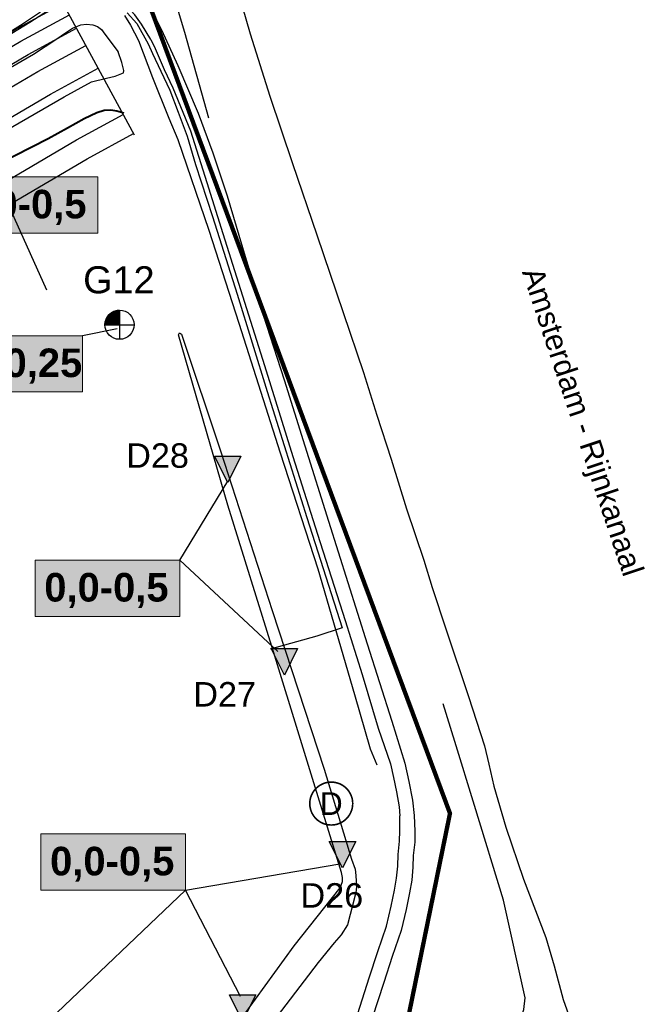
# Model space of a CAD drawing. Extents: x 158343 to 162498, y 431347 to 434500.
# Tile 102 of 248: x 159767 to 159912, y 433690 to 433918. Entities that reach past the tile are written whole.
import ezdxf
from ezdxf.enums import TextEntityAlignment as Align

# ---------------------------------------------------------------- set-up
doc = ezdxf.new("R2010")
doc.units = 0
doc.header["$LTSCALE"] = 10
doc.header["$MEASUREMENT"] = 0
doc.layers.add('000_onzichtbaar', color=8, linetype='CONTINUOUS', plot=False)
doc.layers.add('MEET', color=6, linetype='CONTINUOUS', plot=False)
for name, color, linetype in [('1.1-ALGEMEEN_VERKLARING', 7, 'CONTINUOUS'), ('1.1-ALGEMEEN_VERKLARING-TEKST', 7, 'CONTINUOUS'), ('33_trappen en balustraden', 252, 'CONTINUOUS'), ('47_binneninrichting', 8, 'CONTINUOUS'), ('bestaande dijk', 8, 'CONTINUOUS'), ('BORING-MWH-NEW', 7, 'CONTINUOUS'), ('KLASSE-A-WONEN', 50, 'CONTINUOUS'), ('KLASSE-B-INDUSTRIE', 40, 'CONTINUOUS'), ('KWALITEIT-DIEPTE', 7, 'CONTINUOUS'), ('nieuw006m', 8, 'CONTINUOUS'), ('nieuw007m', 8, 'CONTINUOUS'), ('nieuw008m', 8, 'CONTINUOUS'), ('nieuw009m', 8, 'CONTINUOUS'), ('nieuw010m', 8, 'CONTINUOUS'), ('nieuw011m', 8, 'CONTINUOUS'), ('nieuw012m', 8, 'CONTINUOUS'), ('WB-STEEKMONSTER', 7, 'CONTINUOUS')]:
    doc.layers.add(name, color=color, linetype=linetype)
doc.layers.add('Z07', color=7, linetype='CONTINUOUS', lineweight=5)
doc.styles.add('STANDAARD', font='arial.ttf')
doc.styles.add('Style-STANDARD', font='arial.ttf')
doc.styles.add('STYLE3', font='arialbd.ttf')
doc.styles.add('TXT_Copier', font='arial.ttf')

# ---------------------------------------------------------------- blocks, each defined once
blk = doc.blocks.new('BO-1M')
at = {"layer": 'BORING-MWH-NEW'}
for p, q in [((-0.979, 0.914), (0.004, 0.914)), ((-0.977, -0.005), (-0.977, 0.915)), ((-0.968, 0.926), (0.004, 0.926)), ((-0.965, -0.005), (-0.965, 0.929)), ((-0.956, 0.938), (0.004, 0.938)), ((-0.953, -0.005), (-0.953, 0.941)), ((-0.944, 0.95), (0.004, 0.95)), ((-0.941, -0.005), (-0.941, 0.954)), ((-0.932, 0.962), (0.004, 0.962)), ((-0.929, -0.005), (-0.929, 0.966)), ((-0.919, 0.975), (0.004, 0.975)), ((-0.916, -0.005), (-0.916, 0.977)), ((-0.906, 0.987), (0.004, 0.987)), ((-0.904, -0.005), (-0.904, 0.989)), ((-0.893, 0.999), (0.004, 0.999)), ((-0.892, -0.005), (-0.892, 1)), ((-0.88, 1.011), (0.004, 1.011)), ((-0.88, -0.005), (-0.88, 1.011)), ((-0.868, -0.005), (-0.868, 1.022)), ((-0.866, 1.023), (0.004, 1.023)), ((-0.855, -0.005), (-0.855, 1.032)), ((-0.851, 1.036), (0.004, 1.036)), ((-0.843, -0.005), (-0.843, 1.042)), ((-0.836, 1.048), (0.004, 1.048)), ((-0.831, -0.005), (-0.831, 1.052)), ((-0.821, 1.06), (0.004, 1.06)), ((-0.819, -0.005), (-0.819, 1.062)), ((-0.807, -0.005), (-0.807, 1.071)), ((-0.805, 1.072), (0.004, 1.072)), ((-0.794, -0.005), (-0.794, 1.08)), ((-0.789, 1.084), (0.004, 1.084)), ((-0.782, -0.005), (-0.782, 1.089)), ((-0.772, 1.096), (0.004, 1.096)), ((-0.77, -0.005), (-0.77, 1.098)), ((-0.758, -0.005), (-0.758, 1.107)), ((-0.755, 1.109), (0.004, 1.109)), ((-0.746, -0.005), (-0.746, 1.115)), ((-0.737, 1.121), (0.004, 1.121)), ((-0.733, -0.005), (-0.733, 1.123)), ((-0.721, -0.005), (-0.721, 1.131)), ((-0.719, 1.133), (0.004, 1.133)), ((-0.709, -0.005), (-0.709, 1.139)), ((-0.699, 1.145), (0.004, 1.145)), ((-0.697, -0.005), (-0.697, 1.147)), ((-0.685, -0.005), (-0.685, 1.154)), ((-0.679, 1.157), (0.004, 1.157)), ((-0.672, -0.005), (-0.672, 1.162)), ((-0.66, -0.005), (-0.66, 1.169)), ((-0.659, 1.17), (0.004, 1.17)), ((-0.648, -0.005), (-0.648, 1.176)), ((-0.637, 1.182), (0.004, 1.182)), ((-0.636, -0.005), (-0.636, 1.182)), ((-0.624, -0.005), (-0.624, 1.189)), ((-0.614, 1.194), (0.004, 1.194)), ((-0.611, -0.005), (-0.611, 1.195)), ((-0.599, -0.005), (-0.599, 1.202)), ((-0.59, 1.206), (0.004, 1.206)), ((-0.587, -0.005), (-0.587, 1.208)), ((-0.575, -0.005), (-0.575, 1.214)), ((-0.565, 1.218), (0.004, 1.218)), ((-0.563, -0.005), (-0.563, 1.22)), ((-0.55, -0.005), (-0.55, 1.225)), ((-0.539, 1.231), (0.004, 1.231)), ((-0.538, -0.005), (-0.538, 1.231)), ((-0.526, -0.005), (-0.526, 1.236)), ((-0.514, -0.005), (-0.514, 1.241)), ((-0.511, 1.243), (0.004, 1.243)), ((-0.502, -0.005), (-0.502, 1.247)), ((-0.489, -0.005), (-0.489, 1.251)), ((-0.48, 1.255), (0.004, 1.255)), ((-0.477, -0.005), (-0.477, 1.256)), ((-0.465, -0.005), (-0.465, 1.261)), ((-0.453, -0.005), (-0.453, 1.266)), ((-0.448, 1.267), (0.004, 1.267)), ((-0.441, -0.005), (-0.441, 1.27)), ((-0.428, -0.005), (-0.428, 1.274)), ((-0.416, -0.005), (-0.416, 1.278)), ((-0.413, 1.279), (0.004, 1.279)), ((-0.404, -0.005), (-0.404, 1.282)), ((-0.392, -0.005), (-0.392, 1.286)), ((-0.38, -0.005), (-0.38, 1.29)), ((-0.374, 1.292), (0.004, 1.292)), ((-0.368, -0.005), (-0.368, 1.294)), ((-0.355, -0.005), (-0.355, 1.297)), ((-0.343, -0.005), (-0.343, 1.3)), ((-0.331, 1.304), (0.004, 1.304)), ((-0.331, -0.005), (-0.331, 1.304)), ((-0.319, -0.005), (-0.319, 1.307)), ((-0.307, -0.005), (-0.307, 1.31)), ((-0.294, -0.005), (-0.294, 1.313)), ((-0.282, -0.005), (-0.282, 1.316)), ((-0.28, 1.316), (0.004, 1.316)), ((-0.27, -0.005), (-0.27, 1.318)), ((-0.258, -0.005), (-0.258, 1.321)), ((-0.246, -0.005), (-0.246, 1.323)), ((-0.233, -0.005), (-0.233, 1.325)), ((-0.221, -0.005), (-0.221, 1.328)), ((-0.218, 1.328), (0.004, 1.328)), ((-0.209, -0.005), (-0.209, 1.33)), ((-0.197, -0.005), (-0.197, 1.332)), ((-0.185, -0.005), (-0.185, 1.333)), ((-0.172, -0.005), (-0.172, 1.335)), ((-0.16, -0.005), (-0.16, 1.337)), ((-0.148, -0.005), (-0.148, 1.338)), ((-0.136, -0.005), (-0.136, 1.34)), ((-0.129, 1.34), (0.004, 1.34)), ((-0.124, -0.005), (-0.124, 1.341)), ((-0.111, -0.005), (-0.111, 1.342)), ((-0.099, -0.005), (-0.099, 1.343)), ((-0.087, -0.005), (-0.087, 1.344)), ((-0.075, -0.005), (-0.075, 1.345)), ((-0.063, -0.005), (-0.063, 1.346)), ((-0.05, -0.005), (-0.05, 1.346)), ((-0.038, -0.005), (-0.038, 1.347)), ((-0.026, -0.005), (-0.026, 1.347)), ((-0.014, -0.005), (-0.014, 1.347)), ((-0.002, -0.005), (-0.002, 1.347)), ((0.004, 1.347), (0.004, -1.336)), ((0.004, 1.342), (0.004, -1.352)), ((-1.333, 0.023), (0.004, 0.023)), ((-1.333, 0.011), (0.004, 0.011)), ((-1.332, 0.06), (0.004, 0.06)), ((-1.332, 0.048), (0.004, 0.048)), ((-1.332, 0.035), (0.004, 0.035)), ((-1.331, -0.005), (-1.331, 0.074)), ((-1.331, 0.072), (0.004, 0.072)), ((-1.33, 0.096), (0.004, 0.096)), ((-1.33, 0.084), (0.004, 0.084)), ((-1.329, 0.109), (0.004, 0.109)), ((-1.328, 0.121), (0.004, 0.121)), ((-1.327, 0.133), (0.004, 0.133)), ((-1.325, 0.145), (0.004, 0.145)), ((-1.324, 0.157), (0.004, 0.157)), ((-1.323, 0.17), (0.004, 0.17)), ((-1.321, 0.182), (0.004, 0.182)), ((-1.319, -0.005), (-1.319, 0.199)), ((-1.319, 0.194), (0.004, 0.194)), ((-1.318, 0.206), (0.004, 0.206)), ((-1.316, 0.218), (0.004, 0.218)), ((-1.314, 0.231), (0.004, 0.231)), ((-1.312, 0.243), (0.004, 0.243)), ((-1.309, 0.255), (0.004, 0.255)), ((-1.307, -0.005), (-1.307, 0.269)), ((-1.307, 0.267), (0.004, 0.267)), ((-1.305, 0.279), (0.004, 0.279)), ((-1.302, 0.292), (0.004, 0.292)), ((-1.299, 0.304), (0.004, 0.304)), ((-1.296, 0.316), (0.004, 0.316)), ((-1.294, -0.005), (-1.294, 0.324)), ((-1.293, 0.328), (0.004, 0.328)), ((-1.29, 0.34), (0.004, 0.34)), ((-1.287, 0.353), (0.004, 0.353)), ((-1.284, 0.365), (0.004, 0.365)), ((-1.282, -0.005), (-1.282, 0.371)), ((-1.28, 0.377), (0.004, 0.377)), ((-1.277, 0.389), (0.004, 0.389)), ((-1.273, 0.401), (0.004, 0.401)), ((-1.27, -0.005), (-1.27, 0.411)), ((-1.269, 0.414), (0.004, 0.414)), ((-1.265, 0.426), (0.004, 0.426)), ((-1.261, 0.438), (0.004, 0.438)), ((-1.258, -0.005), (-1.258, 0.448)), ((-1.257, 0.45), (0.004, 0.45)), ((-1.253, 0.462), (0.004, 0.462)), ((-1.248, 0.475), (0.004, 0.475)), ((-1.246, -0.005), (-1.246, 0.481)), ((-1.244, 0.487), (0.004, 0.487)), ((-1.239, 0.499), (0.004, 0.499)), ((-1.234, 0.511), (0.004, 0.511)), ((-1.233, -0.005), (-1.233, 0.512)), ((-1.229, 0.523), (0.004, 0.523)), ((-1.224, 0.535), (0.004, 0.535)), ((-1.221, -0.005), (-1.221, 0.541)), ((-1.218, 0.548), (0.004, 0.548)), ((-1.213, 0.56), (0.004, 0.56)), ((-1.209, -0.005), (-1.209, 0.569)), ((-1.207, 0.572), (0.004, 0.572)), ((-1.202, 0.584), (0.004, 0.584)), ((-1.197, -0.005), (-1.197, 0.594)), ((-1.196, 0.596), (0.004, 0.596)), ((-1.19, 0.609), (0.004, 0.609)), ((-1.185, -0.005), (-1.185, 0.619)), ((-1.183, 0.621), (0.004, 0.621)), ((-1.177, 0.633), (0.004, 0.633)), ((-1.172, -0.005), (-1.172, 0.642)), ((-1.171, 0.645), (0.004, 0.645)), ((-1.164, 0.657), (0.004, 0.657)), ((-1.16, -0.005), (-1.16, 0.664)), ((-1.157, 0.67), (0.004, 0.67)), ((-1.15, 0.682), (0.004, 0.682)), ((-1.148, -0.005), (-1.148, 0.685)), ((-1.143, 0.694), (0.004, 0.694)), ((-1.136, -0.005), (-1.136, 0.706)), ((-1.135, 0.706), (0.004, 0.706)), ((-1.128, 0.718), (0.004, 0.718)), ((-1.124, -0.005), (-1.124, 0.725)), ((-1.12, 0.731), (0.004, 0.731)), ((-1.112, 0.743), (0.004, 0.743)), ((-1.111, -0.005), (-1.111, 0.744)), ((-1.104, 0.755), (0.004, 0.755)), ((-1.099, -0.005), (-1.099, 0.762)), ((-1.096, 0.767), (0.004, 0.767)), ((-1.087, -0.005), (-1.087, 0.78)), ((-1.087, 0.779), (0.004, 0.779)), ((-1.079, 0.792), (0.004, 0.792)), ((-1.075, -0.005), (-1.075, 0.797)), ((-1.07, 0.804), (0.004, 0.804)), ((-1.063, -0.005), (-1.063, 0.813)), ((-1.061, 0.816), (0.004, 0.816)), ((-1.051, 0.828), (0.004, 0.828)), ((-1.05, -0.005), (-1.05, 0.829)), ((-1.042, 0.84), (0.004, 0.84)), ((-1.038, -0.005), (-1.038, 0.845)), ((-1.032, 0.853), (0.004, 0.853)), ((-1.026, -0.005), (-1.026, 0.86)), ((-1.022, 0.865), (0.004, 0.865)), ((-1.014, -0.005), (-1.014, 0.874)), ((-1.011, 0.877), (0.004, 0.877)), ((-1.002, -0.005), (-1.002, 0.888)), ((-1.001, 0.889), (0.004, 0.889)), ((-0.99, 0.901), (0.004, 0.901)), ((-0.989, -0.005), (-0.989, 0.902)), ((-1.334, -0.005), (1.341, -0.005)), ((-1.333, -0.001), (0.004, -0.001)), ((0.004, -0.001), (0.004, -1.328))]:
    blk.add_line(p, q, dxfattribs=at)
blk.add_circle((0, 0), 1.35, dxfattribs=at)
at = {"layer": 'BORING-MWH-NEW', "style": 'STANDAARD'}
blk.add_attdef('BNO', (-3.36, 2.898), '', height=2.5, dxfattribs=at)
blk = doc.blocks.new('STEEK')
at = {"layer": 'WB-STEEKMONSTER'}
blk.add_lwpolyline([(-2.7, 5.4), (2.7, 5.4), (0, 0)], close=True, dxfattribs=at)
blk.add_solid([(0, 0), (2.7, 5.4), (-2.7, 5.4)], dxfattribs=at)
at = {"layer": 'WB-STEEKMONSTER', "style": 'STANDAARD'}
blk.add_attdef('BNO', (-3.22, 8.87), '', height=5, dxfattribs=at)

msp = doc.modelspace()

# ---------------------------------------------------------------- hatches: boundary and pattern name
at = {"layer": 'KLASSE-A-WONEN'}
for points in [[(159770.61, 433792.83), (159804.02, 433792.83), (159804.02, 433779.84), (159770.61, 433779.84)], [(159771.95, 433729.59), (159805.36, 433729.59), (159805.36, 433716.59), (159771.95, 433716.59)]]:
    msp.add_hatch(color=256, dxfattribs=at).paths.add_polyline_path(points)
at = {"layer": 'KLASSE-B-INDUSTRIE'}
for points in [[(159751.65, 433881.34), (159785.07, 433881.34), (159785.07, 433868.34), (159751.65, 433868.34)], [(159748.11, 433844.67), (159781.52, 433844.67), (159781.52, 433831.68), (159748.11, 433831.68)]]:
    msp.add_hatch(color=256, dxfattribs=at).paths.add_polyline_path(points)

# ---------------------------------------------------------------- linework, layer by layer
at = {"layer": '000_onzichtbaar', "flags": 128}
for points in [[(159680.26, 433877.53), (159688.95, 433879.12), (159691.51, 433879.53), (159693.92, 433880), (159696.24, 433880.53), (159698.82, 433881.17), (159701.37, 433881.93), (159703.8, 433882.67), (159706.16, 433883.53), (159708.85, 433884.65), (159711.02, 433885.45), (159718.04, 433888.69), (159722.83, 433891.01), (159729.43, 433894.48), (159736.68, 433898.31), (159743.23, 433901.98), (159748.64, 433905.3), (159754.53, 433908.72), (159762.7, 433913.56), (159767.24, 433916.39), (159771.84, 433919.44)], [(159755.86, 433908.82), (159769.4, 433917.06), (159773.71, 433919.85)], [(159791.27, 433918.6), (159792.66, 433916.43), (159794.49, 433912.87), (159797.68, 433904.27), (159801.51, 433894.92), (159803.55, 433890), (159810.7, 433869.07), (159817.69, 433847.54), (159827.21, 433817.59), (159835.87, 433790.82), (159844.38, 433761.79), (159847.97, 433749.21), (159849.52, 433745.55)], [(159791.83, 433919.24), (159794.07, 433916.77), (159796.71, 433912.12), (159797.75, 433909.87), (159799.66, 433905.74), (159801.73, 433901.38), (159803.68, 433896.27), (159805.69, 433890.72), (159807.68, 433884.25), (159811.56, 433872.22), (159817.28, 433854.28), (159824.23, 433831.77), (159833.34, 433802.71), (159841.54, 433777.21), (159835.63, 433775.26), (159824.88, 433772.23)], [(159763.48, 433905.8), (159770.25, 433909.67), (159775.43, 433913.11), (159777.62, 433914.64), (159779.25, 433915.73), (159781.13, 433916.47), (159782.49, 433916.65), (159783.97, 433916.47), (159784.99, 433916.07), (159785.92, 433915.38), (159786.73, 433914.3), (159789.8, 433910.27)], [(159761.92, 433890.97), (159777.32, 433899.82), (159783.64, 433903.28), (159787.11, 433904.13), (159789.13, 433904.62), (159790.27, 433905.05), (159791.03, 433905.41), (159791.12, 433905.91), (159790.64, 433907.75), (159789.8, 433910.27)]]:
    msp.add_lwpolyline(points, dxfattribs=at)
at = {"layer": '000_onzichtbaar', "linetype": 'Continuous', "lineweight": 40, "flags": 128}
msp.add_lwpolyline([(159761.91, 433884.29), (159773.65, 433890.22), (159778.08, 433892.66), (159781.94, 433894.84), (159784.83, 433896.21), (159786.58, 433896.79), (159788.08, 433896.87), (159789.45, 433896.59), (159791.12, 433896.14)], dxfattribs=at)
at = {"layer": '1.1-ALGEMEEN_VERKLARING', "const_width": 0.375}
msp.add_lwpolyline([(159838.99, 433741.56, -1), (159838.99, 433731.64, -1), (159838.99, 433741.56)], format="xyb", dxfattribs=at)
at = {"layer": '33_trappen en balustraden', "flags": 128}
msp.add_lwpolyline([(159819.24, 433688.31), (159830.43, 433703.74), (159841.09, 433717.16), (159841.58, 433718.62), (159841.62, 433719.5), (159841.37, 433720.7), (159838.47, 433730.13), (159825.65, 433771.64), (159815.13, 433805.54), (159803.73, 433844.9), (159803.98, 433845.3), (159804.45, 433845.03), (159813.51, 433817.88), (159825.35, 433781.17), (159837.39, 433744.53), (159843.68, 433723.75), (159844.49, 433721.46), (159844.7, 433719.95), (159844.75, 433718.66), (159844.79, 433717.53), (159844.75, 433716.52), (159844.48, 433715.45), (159842.73, 433708.58), (159841.27, 433706.31), (159839.69, 433704.44), (159835.99, 433699.87), (159824.31, 433684.56)], dxfattribs=at)
at = {"layer": '47_binneninrichting', "flags": 128}
for points in [[(159801.54, 433926.61), (159805.12, 433914.78), (159810.63, 433894.97)], [(159816.7, 433926.69), (159820.25, 433914.4), (159824.81, 433900), (159830.03, 433884.41), (159835.65, 433867.99), (159841.73, 433850.06), (159846.45, 433836.18), (159849.55, 433826.34), (159852.85, 433816.15), (159856.4, 433804.68), (159860.35, 433792.79), (159862.26, 433786.54), (159865.51, 433776.76), (159870.65, 433761.3), (159874.37, 433749.91), (159875.36, 433745.69), (159876.53, 433740.58), (159879.3, 433731.14), (159883.39, 433719.17), (159886.18, 433711.88), (159888.53, 433705.65), (159890.48, 433699.09), (159892.57, 433691.31), (159895.77, 433682.22)], [(159795.15, 433916.63), (159793.64, 433918.75), (159791.87, 433920.67)], [(159797.32, 433913.05), (159795.15, 433916.63)], [(159798.59, 433917.74), (159799.82, 433915.33), (159803.55, 433907.09), (159808.3, 433896.05), (159811.63, 433886.9), (159814.98, 433876.94), (159819.14, 433862.95), (159823.26, 433849.47), (159828.1, 433834.47), (159832.93, 433819.22), (159838.33, 433801.84), (159842.86, 433787.69), (159847.3, 433773.47), (159853, 433755.61), (159856, 433745.9)], [(159797.32, 433913.05), (159798.36, 433911), (159800.44, 433906.18), (159802.41, 433901.89), (159806.52, 433891.99), (159810.24, 433880.06), (159813.92, 433868.31), (159817.6, 433856.77), (159823.6, 433837.8), (159830.13, 433816.8), (159835.8, 433798.83), (159842.2, 433778.85), (159846.12, 433766.42), (159849.83, 433754), (159852.64, 433745.8), (159853.4, 433742.63), (159854.09, 433739.33), (159854.66, 433735.82), (159854.84, 433733.76)], [(159861.28, 433662.22), (159868.91, 433672.35), (159875.75, 433678.46), (159879.67, 433682.68), (159881.37, 433684.7), (159882.68, 433686.86), (159883.43, 433689.03), (159883.74, 433691.72), (159878.75, 433714.26), (159872.11, 433736.13), (159867.5, 433750.94), (159864.87, 433759.63)], [(159856, 433745.9), (159856.93, 433741.67), (159857.73, 433737.41)], [(159857.73, 433737.41), (159858.11, 433733.82), (159858.31, 433730.21)], [(159845.14, 433688.12), (159847.75, 433696.34), (159849.74, 433702.4), (159851.74, 433708.27), (159852.83, 433712.88), (159853.62, 433716.62), (159854.09, 433719.34), (159854.34, 433722.14), (159854.42, 433724.85), (159854.75, 433727.93), (159854.81, 433730.3), (159854.84, 433733.76)], [(159858.31, 433730.21), (159858.26, 433727.7)], [(159858.26, 433727.7), (159857.93, 433724.61), (159857.86, 433721.93), (159857.58, 433718.89), (159857.08, 433715.96), (159856.27, 433712.11), (159855.12, 433707.3), (159853.08, 433701.28), (159851.1, 433695.26), (159848.48, 433687.02)]]:
    msp.add_lwpolyline(points, dxfattribs=at)
at = {"layer": 'bestaande dijk', "flags": 128}
for points in [[(159795.15, 433916.63), (159793.64, 433918.75), (159791.87, 433920.67)], [(159797.32, 433913.05), (159795.15, 433916.63)], [(159798.59, 433917.74), (159799.82, 433915.33), (159803.55, 433907.09), (159808.3, 433896.05), (159811.63, 433886.9), (159814.98, 433876.94), (159819.14, 433862.95), (159823.26, 433849.47), (159828.1, 433834.47), (159832.93, 433819.22), (159838.33, 433801.84), (159842.86, 433787.69), (159847.3, 433773.47), (159853, 433755.61), (159856, 433745.9)], [(159797.32, 433913.05), (159798.36, 433911), (159800.44, 433906.18), (159802.41, 433901.89), (159806.52, 433891.99), (159810.24, 433880.06), (159813.92, 433868.31), (159817.6, 433856.77), (159823.6, 433837.8), (159830.13, 433816.8), (159835.8, 433798.83), (159842.2, 433778.85), (159846.12, 433766.42), (159849.83, 433754), (159852.64, 433745.8), (159853.4, 433742.63), (159854.09, 433739.33), (159854.66, 433735.82), (159854.84, 433733.76)]]:
    msp.add_lwpolyline(points, dxfattribs=at)
at = {"layer": 'KLASSE-A-WONEN', "color": 7, "lineweight": 5}
for points in [[(159770.61, 433792.83), (159804.02, 433792.83), (159804.02, 433779.84), (159770.61, 433779.84)], [(159771.95, 433729.59), (159805.36, 433729.59), (159805.36, 433716.59), (159771.95, 433716.59)]]:
    msp.add_lwpolyline(points, close=True, dxfattribs=at)
at = {"layer": 'KLASSE-B-INDUSTRIE', "color": 7, "lineweight": 5}
for points in [[(159751.65, 433881.34), (159785.07, 433881.34), (159785.07, 433868.34), (159751.65, 433868.34)], [(159748.11, 433844.67), (159781.52, 433844.67), (159781.52, 433831.68), (159748.11, 433831.68)]]:
    msp.add_lwpolyline(points, close=True, dxfattribs=at)
at = {"layer": 'KWALITEIT-DIEPTE'}
for points in [[(159789.55, 433846.24), (159781.52, 433844.67)], [(159804.02, 433792.83), (159815.14, 433811.07)], [(159826.68, 433771.7), (159804.02, 433792.83)], [(159805.36, 433716.59), (159841, 433722.7)], [(159805.36, 433716.59), (159774.03, 433686.75)], [(159818.01, 433692.05), (159805.36, 433716.59)]]:
    msp.add_lwpolyline(points, dxfattribs=at)
at = {"layer": 'MEET', "const_width": 1}
msp.add_lwpolyline([(159217.96, 434088.85), (159435.98, 434020.25), (159504.62, 433836.46), (159784.94, 433953.55), (159866.41, 433734.33), (159822.4, 433519.03), (159655.9, 433512.46), (159222.15, 433324.12), (159221.05, 433289.09), (159066.14, 433159.95), (158988.58, 433123), (158887.87, 433065.24), (158810.46, 433043.05), (158594.73, 433280.89), (158643.69, 433366.24), (158736.01, 433394.89), (158840.95, 433432.1), (158907.6, 433472.41), (158902.41, 433599.51), (159112.89, 433678.64), (159214.78, 433765.28), (159227.57, 433847.1)], close=True, dxfattribs=at)
at = {"layer": 'nieuw006m', "flags": 128}
for points in [[(159474.41, 433759.06), (159499.33, 433768.57, 0.062011), (159537.51, 433785.85), (159554.34, 433796.35), (159566.43, 433805.28), (159578.84, 433815.14, -0.104985), (159585.22, 433818.06), (159605.61, 433825.67), (159632.04, 433832.78), (159671.82, 433840.01), (159700.15, 433846.98), (159722.77, 433854.92), (159742.39, 433866.25), (159762.43, 433879.49), (159780.16, 433889.91), (159790.97, 433895.77)], [(159357.08, 433689.39, 0.096205), (159390.23, 433704.13), (159415.38, 433720.7), (159438.23, 433736.55), (159441.41, 433738.97), (159447.27, 433742.71), (159453.34, 433746.02), (159463.92, 433750.24), (159475.93, 433754.3), (159500.79, 433763.79, 0.062074), (159540.14, 433781.59), (159557.16, 433792.21), (159569.47, 433801.31), (159581.87, 433811.17, -0.110059), (159586.61, 433813.24), (159607.14, 433820.9), (159633.14, 433827.89), (159672.87, 433835.12), (159701.58, 433842.18), (159724.87, 433850.36), (159745.02, 433862), (159765.08, 433875.24), (159782.62, 433885.55), (159793.36, 433891.37)]]:
    msp.add_lwpolyline(points, format="xyb", dxfattribs=at)
at = {"layer": 'nieuw007m', "flags": 128}
msp.add_lwpolyline([(159470.26, 433770.75), (159496.86, 433780.51, 0.070329), (159531.38, 433796.34), (159547.3, 433806.28), (159558.84, 433814.78), (159571.42, 433822.77, -0.101033), (159581.91, 433827.76), (159602.65, 433834.38), (159629.37, 433842.64), (159669.28, 433851.89), (159696.68, 433858.64), (159717.67, 433866.01), (159736, 433876.59), (159756, 433889.8), (159774.19, 433900.49), (159785.19, 433906.45)], format="xyb", dxfattribs=at)
at = {"layer": 'nieuw008m', "flags": 128}
msp.add_lwpolyline([(159469.31, 433776.17), (159495.47, 433786.36, 0.070105), (159528.35, 433801.53), (159543.82, 433811.18), (159555.1, 433819.47), (159567.74, 433827.51, -0.099896), (159580.23, 433833.52), (159600.93, 433840.13), (159628.06, 433848.5), (159668.03, 433857.76), (159694.96, 433864.39), (159715.16, 433871.49), (159732.84, 433881.7), (159752.82, 433894.9), (159771.24, 433905.72), (159782.33, 433911.73)], format="xyb", dxfattribs=at)
at = {"layer": 'nieuw009m', "flags": 128}
msp.add_lwpolyline([(159468.59, 433780.62), (159494.5, 433790.77, 0.069755), (159526.09, 433805.42), (159541.22, 433814.85), (159552.29, 433822.98), (159564.98, 433831.06, -0.09922), (159578.96, 433837.84), (159599.64, 433844.44), (159627.07, 433852.89), (159667.09, 433862.17), (159693.68, 433868.71), (159713.27, 433875.59), (159730.48, 433885.53), (159750.44, 433898.71), (159769.02, 433909.64), (159780.19, 433915.68)], format="xyb", dxfattribs=at)
at = {"layer": 'nieuw010m', "flags": 128}
msp.add_lwpolyline([(159468.03, 433784.07), (159494.02, 433794.23, 0.067566), (159524.32, 433808.44), (159539.19, 433817.71), (159550.37, 433826.68), (159562.84, 433833.83, -0.098769), (159577.97, 433841.2), (159598.63, 433847.8), (159626.3, 433856.31), (159666.35, 433865.59), (159692.68, 433872.07), (159711.8, 433878.79), (159728.63, 433888.5), (159748.59, 433901.69), (159767.3, 433912.68), (159778.52, 433918.76)], format="xyb", dxfattribs=at)
at = {"layer": 'nieuw011m', "flags": 128}
msp.add_lwpolyline([(159467.56, 433787.04), (159493.08, 433797.13, 0.069216), (159522.82, 433811.04), (159537.45, 433820.17), (159548.5, 433829.03), (159560.99, 433837.2, -0.10076), (159577.12, 433844.08), (159597.77, 433850.67), (159625.64, 433859.24), (159665.73, 433868.53), (159691.82, 433874.95), (159710.55, 433881.53), (159727.06, 433891.06), (159747, 433904.23), (159765.83, 433915.3), (159777.09, 433921.4)], format="xyb", dxfattribs=at)
at = {"layer": 'nieuw012m'}
for p, q in [((159793.55, 433891.01), (159767.28, 433939.61)), ((159736.42, 433937.11), (159773.22, 433855.24))]:
    msp.add_line(p, q, dxfattribs=at)

# ---------------------------------------------------------------- block references
at = {"layer": 'BORING-MWH-NEW', "xscale": 2.5, "yscale": 2.5, "zscale": 2.5}
msp.add_blockref('BO-1M', (159790.1, 433847.21), dxfattribs=at).add_auto_attribs({'BNO': 'G12'})
at = {"layer": 'WB-STEEKMONSTER'}
ref = msp.add_blockref('STEEK', (159815.09, 433810.74), dxfattribs=dict(at, xscale=1.13, yscale=1.13, zscale=1.13))
ref.add_attrib('BNO', 'D28', (159791.65, 433814.16), dxfattribs={"height": 5.65, "style": 'STANDAARD'})
ref = msp.add_blockref('STEEK', (159828.17, 433766.29), dxfattribs=dict(at, xscale=1.13, yscale=1.13, zscale=1.13))
ref.add_attrib('BNO', 'D27', (159807.15, 433759.01), dxfattribs={"height": 5.65, "style": 'STANDAARD'})
ref = msp.add_blockref('STEEK', (159841.6, 433721.76), dxfattribs=dict(at, xscale=1.13, yscale=1.13, zscale=1.13))
ref.add_attrib('BNO', 'D26', (159831.89, 433712.56), dxfattribs={"height": 5.65, "style": 'STANDAARD'})
ref = msp.add_blockref('STEEK', (159818.53, 433686.3), dxfattribs=dict(at, xscale=1.13, yscale=1.13, zscale=1.13))
ref.add_attrib('BNO', 'D25', (159821.82, 433676.98), dxfattribs={"height": 5.65, "style": 'STANDAARD'})

# ---------------------------------------------------------------- texts
at = {"layer": '1.1-ALGEMEEN_VERKLARING-TEKST', "style": 'TXT_Copier'}
msp.add_text('D', height=5.25, rotation=0, dxfattribs=at).set_placement((159838.99, 433736.6), align=Align.MIDDLE_CENTER)
at = {"layer": 'KWALITEIT-DIEPTE', "color": 7, "style": 'STYLE3'}
for s, p in [('0,0-0,5', (159768.13, 433871.76)), ('0,0-0,25', (159764.58, 433835.1)), ('0,0-0,5', (159787.08, 433783.26)), ('0,0-0,5', (159788.42, 433720.01))]:
    msp.add_text(s, height=6.6, dxfattribs=at).set_placement(p, align=Align.CENTER)
at = {"layer": 'Z07', "style": 'Style-STANDARD'}
msp.add_text('Amsterdam - Rijnkanaal', height=5, rotation=288.4168, dxfattribs=at).set_placement((159883, 433859.4))

doc.saveas('drawing.dxf')
